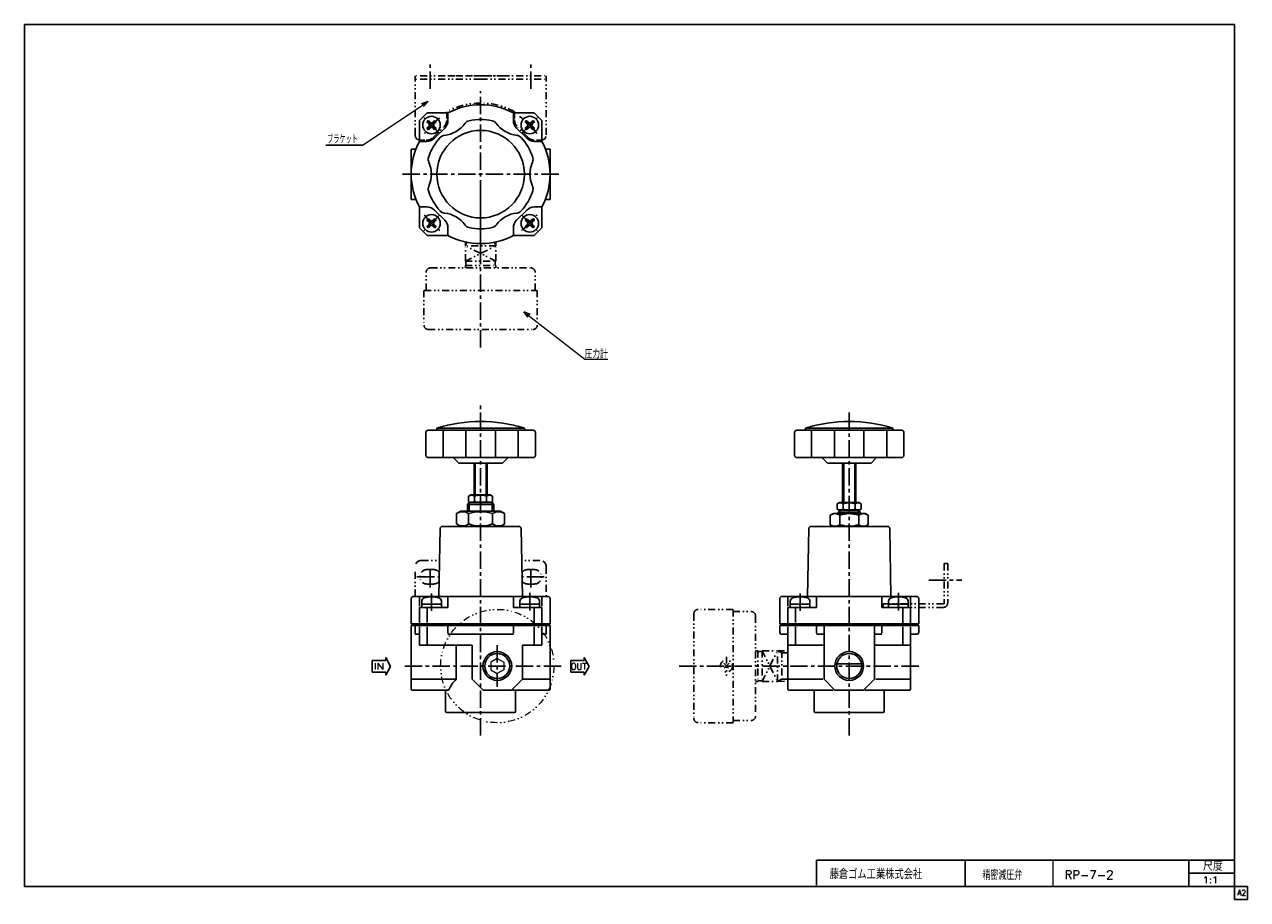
# Model space of a CAD drawing. Header units: millimetres. Extents: x -272 to 287, y -200 to 200.
import ezdxf
from ezdxf.enums import TextEntityAlignment as Align

# ---------------------------------------------------------------- set-up
doc = ezdxf.new("R2010")
doc.units = ezdxf.units.MM
doc.header["$LTSCALE"] = 0.25
doc.header["$PDSIZE"] = 1
doc.linetypes.add('CENTER', pattern=[50.8, 31.75, -6.35, 6.35, -6.35])
doc.linetypes.add('DIVIDE', pattern=[31.75, 12.7, -6.35, 0, -6.35, 0, -6.35])
doc.layers.add('ZUWAKU', color=7, linetype='Continuous')
doc.styles.add('FdaStyle0', font='txt.shx', dxfattribs={"width": 0.8, "bigfont": 'bigfont'})

# ---------------------------------------------------------------- blocks, each defined once
blk = doc.blocks.new('_OPEN30')
at = {"color": 0, "linetype": 'ByBlock', "lineweight": -2}
for p, q in [((-1, 0.267949), (0, 0)), ((0, 0), (-1, -0.267949)), ((0, 0), (-1, 0))]:
    blk.add_line(p, q, dxfattribs=at)
blk = doc.blocks.new('DC_GROUP_RP-7-2_1')
at = {"color": 4, "linetype": 'Continuous', "lineweight": 25}
for p, q in [((-74.47, -23.6), (-72.5, -22.47)), ((-74.47, -28.33), (-74.47, -23.6)), ((-54.5, -22.47), (-72.5, -22.47)), ((-68.99, -28.33), (-68.99, -23.6)), ((-58.02, -28.33), (-58.02, -23.6)), ((-52.53, -23.6), (-54.5, -22.47)), ((-52.53, -28.33), (-52.53, -23.6)), ((-74.47, -28.33), (-72.5, -29.47)), ((-52.53, -28.33), (-54.5, -29.47))]:
    blk.add_line(p, q, dxfattribs=at)
for centre, radius, start, end in [((-71.73, -27.61), 4.86, 55.6111, 124.3889), ((-63.5, -40.91), 18.15, 72.4111, 107.5889), ((-55.27, -27.61), 4.86, 55.6111, 124.3889), ((-71.73, -24.32), 4.86, 235.6111, 304.3889), ((-63.5, -11.03), 18.15, 252.4111, 287.5889), ((-55.27, -24.32), 4.86, 235.6111, 304.3889)]:
    blk.add_arc(centre, radius, start, end, dxfattribs=at)
blk = doc.blocks.new('DC_GROUP_RP-7-2_2')
at = {"color": 4, "linetype": 'DIVIDE', "lineweight": 25}
for p, q in [((50.08, -92.02), (47.61, -94.5)), ((47.61, -92.02), (50.08, -94.5))]:
    blk.add_line(p, q, dxfattribs=at)
blk.add_circle((48.85, -93.26), 2.75, dxfattribs=at)

msp = doc.modelspace()

# ---------------------------------------------------------------- linework, layer by layer
at = {"color": 4, "linetype": 'CENTER', "lineweight": 25}
for p, q in [((-86.5, 170.59), (-86.5, 182.33)), ((-40.5, 170.59), (-40.5, 182.33)), ((-63.5, 95.51), (-63.5, 169.58)), ((-82.27, 150.33), (-89.41, 157.47)), ((-44.73, 150.33), (-37.59, 157.47)), ((-27.78, 131.56), (-99.66, 131.56)), ((-63.5, 52.34), (-63.5, 124.55)), ((-82.27, 112.79), (-89.41, 105.65)), ((-44.73, 112.79), (-37.59, 105.65)), ((-63.5, -125.01), (-63.5, 27.26)), ((104.95, -125.01), (104.95, 24.13)), ((-86.5, -57.33), (-86.5, -47.98)), ((-40.5, -57.33), (-40.5, -47.98)), ((-92.6, -52.47), (-82.4, -52.47)), ((-34.4, -52.47), (-44.6, -52.47)), ((141.32, -53.97), (156.48, -53.97)), ((-85.95, -60.11), (-85.95, -68.01)), ((-41.05, -59.88), (-41.05, -68.01)), ((82.5, -60.11), (82.5, -68.01)), ((127.4, -59.88), (127.4, -68.01)), ((-55.9, -83.68), (-55.9, -102.84)), ((-26.73, -93.26), (-99.18, -93.26)), ((136.71, -93.26), (26.32, -93.26))]:
    msp.add_line(p, q, dxfattribs=at)
at = {"color": 4, "linetype": 'DIVIDE', "lineweight": 25}
for p, q in [((-63.5, 176.56), (-93.5, 176.56)), ((-93.5, 149.56), (-93.5, 176.56)), ((-63.5, 174.96), (-93.5, 174.96)), ((-78.5, 176.56), (-48.5, 176.56)), ((-63.5, 176.56), (-33.5, 176.56)), ((-63.5, 174.96), (-33.5, 174.96)), ((-33.5, 149.56), (-33.5, 176.56)), ((-79, 160.12), (-79, 156.42)), ((-48, 160.12), (-48, 156.42)), ((-48, 160.12), (-48, 156.42)), ((-85.18, 148.38), (-80.32, 153.24)), ((-41.82, 148.38), (-46.68, 153.24)), ((-89, 147.06), (-91, 147.06)), ((-38, 147.06), (-36, 147.06)), ((-70.5, 98.76), (-70.44, 100.58)), ((-69.76, 100.43), (-70.5, 98.76)), ((-56.5, 98.76), (-70.5, 98.76)), ((-70.5, 91.76), (-70.5, 98.76)), ((-70.5, 91.76), (-56.5, 98.76)), ((-56.5, 91.76), (-70.5, 98.76)), ((-57.24, 100.43), (-56.5, 98.76)), ((-56.5, 98.76), (-56.56, 100.58)), ((-56.5, 91.76), (-56.5, 98.76)), ((-70.5, 91.76), (-56.5, 91.76)), ((-70.5, 89.76), (-56.5, 89.76)), ((-70.5, 89.76), (-70.5, 88.76)), ((-70.2, 89.76), (-70.2, 91.91)), ((-56.8, 89.76), (-56.8, 91.91)), ((-56.5, 89.76), (-56.5, 88.76)), ((-88.4, 78.46), (-88.4, 86.76)), ((-86.4, 88.76), (-40.6, 88.76)), ((-38.6, 78.46), (-38.6, 86.76)), ((-89.4, 78.46), (-89.4, 62.66)), ((-89.25, 78.46), (-37.75, 78.46)), ((-37.6, 78.46), (-37.6, 62.66)), ((-87.4, 60.56), (-38.75, 60.56)), ((-93.5, -61.47), (-93.5, -47.97)), ((-90.5, -44.97), (-82.27, -44.97)), ((-88, -49.17), (-85, -49.17)), ((-36.5, -44.97), (-44.73, -44.97)), ((-39, -49.17), (-42, -49.17)), ((-33.5, -47.97), (-33.5, -61.47)), ((148.35, -46.47), (148.35, -64.47)), ((148.35, -46.47), (149.95, -46.47)), ((149.95, -46.47), (149.95, -64.47)), ((-88, -55.77), (-85, -55.77)), ((-39, -55.77), (-42, -55.77)), ((147.95, -64.87), (120.45, -64.87)), ((120.45, -64.87), (120.45, -66.47)), ((147.95, -66.47), (120.45, -66.47)), ((33.95, -69.36), (33.95, -118.01)), ((51.85, -67.36), (36.05, -67.36)), ((51.85, -67.51), (51.85, -119.01)), ((51.85, -68.36), (60.15, -68.36)), ((62.15, -70.36), (62.15, -116.16)), ((48.85, -88.99), (48.85, -97.71)), ((63.15, -86.26), (62.15, -86.26)), ((63.15, -86.26), (63.15, -100.26)), ((63.15, -86.56), (65.3, -86.56)), ((65.15, -86.26), (72.15, -86.26)), ((65.15, -86.26), (72.15, -100.26)), ((65.15, -100.26), (72.15, -86.26)), ((65.15, -86.26), (65.15, -100.26)), ((72.15, -100.26), (72.15, -86.26)), ((72.15, -86.26), (76.87, -86.41)), ((74.21, -87.18), (72.15, -86.26)), ((74.21, -86.32), (74.21, -100.2)), ((74.21, -87.18), (77.02, -87.27)), ((63.15, -100.26), (62.15, -100.26)), ((63.15, -99.96), (65.3, -99.96)), ((65.15, -100.26), (72.15, -100.26)), ((74.21, -99.34), (72.15, -100.26)), ((72.15, -100.26), (76.95, -100.11)), ((74.21, -99.34), (76.95, -99.26)), ((51.85, -119.16), (36.05, -119.16)), ((51.85, -118.16), (60.15, -118.16))]:
    msp.add_line(p, q, dxfattribs=at)
at = {"color": 4, "linetype": 'Continuous', "lineweight": 13}
for p, q in [((-117.52, 144.76), (-87.52, 164.76)), ((-43.73, 68.68), (-15.91, 46.95)), ((-15.91, 46.95), (-5.41, 46.95)), ((74.95, -74.52), (74.95, -74.77)), ((-55.9, -89.8), (-58.9, -91.53)), ((-58.9, -91.53), (-58.9, -94.99)), ((-58.9, -94.99), (-55.9, -96.73)), ((-55.9, -89.8), (-52.9, -91.53)), ((-52.9, -94.99), (-55.9, -96.73)), ((-52.9, -91.53), (-52.9, -94.99)), ((198, -182), (198, -194))]:
    msp.add_line(p, q, dxfattribs=at)
at = {"color": 4, "linetype": 'Continuous', "lineweight": 25}
for p, q in [((-91.35, 156.2), (-88.15, 159.41)), ((-78.47, 159.56), (-87.79, 159.56)), ((-78.47, 159.56), (-78.47, 156.14)), ((-48.54, 159.56), (-39.21, 159.56)), ((-48.54, 159.56), (-48.54, 156.14)), ((-38.85, 159.41), (-35.65, 156.2)), ((-91.5, 146.52), (-91.5, 155.85)), ((-87.01, 154.36), (-87.77, 155.12)), ((-87.77, 152.9), (-87.01, 153.66)), ((-86.3, 155.07), (-87.06, 155.83)), ((-86.3, 152.95), (-87.06, 152.19)), ((-85.6, 155.07), (-84.84, 155.83)), ((-84.84, 152.19), (-85.6, 152.95)), ((-84.13, 155.12), (-84.89, 154.36)), ((-84.13, 152.9), (-84.89, 153.66)), ((-79.93, 152.61), (-84.55, 147.99)), ((-42.45, 147.99), (-47.07, 152.61)), ((-42.11, 154.36), (-42.87, 155.12)), ((-42.87, 152.9), (-42.11, 153.66)), ((-42.16, 155.83), (-41.4, 155.07)), ((-42.16, 152.19), (-41.4, 152.95)), ((-40.7, 155.07), (-39.94, 155.83)), ((-39.94, 152.19), (-40.7, 152.95)), ((-39.99, 154.36), (-39.23, 155.12)), ((-39.99, 153.66), (-39.23, 152.9)), ((-35.5, 146.52), (-35.5, 155.85)), ((-91.5, 146.52), (-88.09, 146.52)), ((-35.5, 146.52), (-38.92, 146.52)), ((-117.52, 144.76), (-134.25, 144.76)), ((-95.25, 143.06), (-93.09, 143.06)), ((-95.25, 143.06), (-95.25, 120.06)), ((-33.91, 143.06), (-31.75, 143.06)), ((-31.75, 143.06), (-31.75, 120.06)), ((-95.25, 120.06), (-93.09, 120.06)), ((-33.91, 120.06), (-31.75, 120.06)), ((-91.5, 116.59), (-88.09, 116.59)), ((-91.5, 116.59), (-91.5, 107.27)), ((-84.55, 115.13), (-79.93, 110.51)), ((-47.07, 110.51), (-42.45, 115.13)), ((-35.5, 116.59), (-38.92, 116.59)), ((-35.5, 116.59), (-35.5, 107.27)), ((-88.15, 103.7), (-91.35, 106.91)), ((-87.01, 109.46), (-87.77, 110.22)), ((-87.01, 108.75), (-87.77, 107.99)), ((-87.06, 110.93), (-86.3, 110.17)), ((-86.3, 108.05), (-87.06, 107.29)), ((-84.84, 110.93), (-85.6, 110.17)), ((-84.84, 107.29), (-85.6, 108.05)), ((-84.13, 110.22), (-84.89, 109.46)), ((-84.89, 108.75), (-84.13, 107.99)), ((-78.47, 103.56), (-78.47, 106.97)), ((-48.54, 103.56), (-48.54, 106.97)), ((-42.87, 110.22), (-42.11, 109.46)), ((-42.87, 107.99), (-42.11, 108.75)), ((-42.16, 110.93), (-41.4, 110.17)), ((-41.4, 108.05), (-42.16, 107.29)), ((-40.7, 110.17), (-39.94, 110.93)), ((-40.7, 108.05), (-39.94, 107.29)), ((-39.23, 110.22), (-39.99, 109.46)), ((-39.99, 108.75), (-39.23, 107.99)), ((-35.65, 106.91), (-38.85, 103.7)), ((-78.47, 103.56), (-87.79, 103.56)), ((-48.54, 103.56), (-39.21, 103.56)), ((-88.5, 3.03), (-88.5, 13.53)), ((-63.5, 14.53), (-87.5, 14.53)), ((-63.5, 15.53), (-83.48, 15.53)), ((-83.48, 14.53), (-83.48, 15.53)), ((-80.7, 2.53), (-80.7, 14.03)), ((-70.24, 2.53), (-70.24, 14.03)), ((-63.5, 15.53), (-43.53, 15.53)), ((-63.5, 14.53), (-39.5, 14.53)), ((-56.76, 2.53), (-56.76, 14.03)), ((-46.31, 2.53), (-46.31, 14.03)), ((-43.53, 14.53), (-43.53, 15.53)), ((-38.5, 3.03), (-38.5, 13.53)), ((79.95, 3.03), (79.95, 13.53)), ((104.95, 14.53), (80.95, 14.53)), ((104.95, 15.53), (84.97, 15.53)), ((84.97, 14.53), (84.97, 15.53)), ((87.75, 2.53), (87.75, 14.03)), ((98.2, 2.53), (98.2, 14.03)), ((104.95, 15.53), (124.92, 15.53)), ((104.95, 14.53), (128.95, 14.53)), ((111.69, 2.53), (111.69, 14.03)), ((122.14, 2.53), (122.14, 14.03)), ((124.92, 14.53), (124.92, 15.53)), ((129.95, 3.03), (129.95, 13.53)), ((-87.5, 2.03), (-63.5, 2.03)), ((-76, 2.03), (-73.5, -0.47)), ((-39.5, 2.03), (-63.5, 2.03)), ((-51, 2.03), (-53.5, -0.47)), ((80.95, 2.03), (104.95, 2.03)), ((92.45, 2.03), (94.95, -0.47)), ((128.95, 2.03), (104.95, 2.03)), ((117.45, 2.03), (114.95, -0.47)), ((-73.5, -0.47), (-53.5, -0.47)), ((-66.5, -0.47), (-66.5, -15.07)), ((-66, -0.47), (-66, -15.07)), ((-61, -0.47), (-61, -15.07)), ((-60.5, -0.47), (-60.5, -15.07)), ((94.95, -0.47), (114.95, -0.47)), ((101.95, -0.47), (101.95, -18.57)), ((102.45, -0.47), (102.45, -18.57)), ((107.45, -0.47), (107.45, -18.57)), ((107.95, -0.47), (107.95, -18.57)), ((-68.99, -15.64), (-68, -15.07)), ((-68.99, -15.64), (-68.99, -18)), ((-68, -15.07), (-59, -15.07)), ((-66.24, -15.64), (-66.24, -18)), ((-60.76, -15.64), (-60.76, -18)), ((-58.02, -15.64), (-59, -15.07)), ((-58.02, -15.64), (-58.02, -18)), ((-69.5, -19.37), (-68.7, -18.57)), ((-69.5, -22.47), (-69.5, -19.37)), ((-69.5, -19.37), (-63.5, -19.37)), ((-68.99, -18), (-68, -18.57)), ((-68.75, -22.47), (-68.75, -18.57)), ((-68.7, -18.57), (-58.3, -18.57)), ((-57.5, -19.37), (-63.5, -19.37)), ((-58.02, -18), (-59, -18.57)), ((-57.5, -19.37), (-58.3, -18.57)), ((-58.25, -22.47), (-58.25, -18.57)), ((-57.5, -22.47), (-57.5, -19.37)), ((99.46, -19.14), (100.45, -18.57)), ((99.46, -19.14), (99.46, -21.5)), ((99.46, -21.5), (100.45, -22.07)), ((99.95, -22.87), (100.75, -22.07)), ((100.45, -18.57), (109.45, -18.57)), ((100.45, -22.07), (109.45, -22.07)), ((100.7, -23.47), (100.7, -22.07)), ((102.2, -19.14), (102.2, -21.5)), ((107.69, -19.14), (107.69, -21.5)), ((109.95, -22.87), (109.15, -22.07)), ((109.2, -23.47), (109.2, -22.07)), ((110.43, -19.14), (109.45, -18.57)), ((110.43, -21.5), (109.45, -22.07)), ((110.43, -19.14), (110.43, -21.5)), ((96.29, -24.28), (97.7, -23.47)), ((96.29, -24.28), (96.29, -28.65)), ((97.7, -23.47), (112.2, -23.47)), ((99.95, -23.47), (99.95, -22.87)), ((99.95, -22.87), (104.95, -22.87)), ((100.62, -24.28), (100.62, -28.65)), ((109.95, -22.87), (104.95, -22.87)), ((109.28, -24.28), (109.28, -28.65)), ((109.95, -23.47), (109.95, -22.87)), ((113.61, -24.28), (112.2, -23.47)), ((113.61, -24.28), (113.61, -28.65)), ((-82.02, -30.45), (-82.56, -61.47)), ((-81.02, -29.47), (-45.98, -29.47)), ((-44.98, -30.45), (-44.44, -61.47)), ((86.43, -30.45), (85.89, -61.47)), ((87.43, -29.47), (122.46, -29.47)), ((96.29, -28.65), (97.7, -29.47)), ((113.61, -28.65), (112.2, -29.47)), ((123.46, -30.45), (124.01, -61.47)), ((-94.25, -61.47), (-32.75, -61.47)), ((-78.47, -61.47), (-78.47, -66.47)), ((-48.54, -61.47), (-48.54, -66.47)), ((74.2, -61.47), (135.7, -61.47)), ((89.98, -61.47), (89.98, -66.47)), ((119.91, -61.47), (119.91, -66.47)), ((-95.25, -62.47), (-95.25, -73.97)), ((-91.5, -61.97), (-91.5, -65.97)), ((-91.5, -66.47), (-78.47, -66.47)), ((-91.5, -66.47), (-91.5, -73.97)), ((-90.45, -63.68), (-90.45, -64.97)), ((-90.45, -66.47), (-90.45, -64.97)), ((-90.45, -64.97), (-81.45, -64.97)), ((-88, -66.97), (-88, -73.41)), ((-85.75, -66.47), (-86.15, -64.97)), ((-81.45, -64.97), (-81.45, -63.68)), ((-81.45, -64.97), (-81.45, -66.47)), ((-48.54, -66.47), (-35.5, -66.47)), ((-45.55, -63.68), (-45.55, -64.97)), ((-45.55, -66.47), (-45.55, -64.97)), ((-45.55, -64.97), (-36.55, -64.97)), ((-40.85, -66.47), (-41.25, -64.97)), ((-39, -66.97), (-39, -73.47)), ((-36.55, -64.97), (-36.55, -63.68)), ((-36.55, -64.97), (-36.55, -66.47)), ((-35.5, -61.97), (-35.5, -65.97)), ((-35.5, -66.47), (-35.5, -73.97)), ((-31.75, -62.47), (-31.75, -73.97)), ((73.2, -62.47), (73.2, -73.97)), ((76.95, -61.97), (76.95, -65.97)), ((76.95, -66.47), (89.98, -66.47)), ((76.95, -66.47), (76.95, -73.97)), ((78, -63.68), (78, -64.97)), ((78, -66.47), (78, -64.97)), ((78, -64.97), (87, -64.97)), ((80.45, -66.97), (80.45, -73.41)), ((82.7, -66.47), (82.3, -64.97)), ((87, -64.97), (87, -63.68)), ((87, -64.97), (87, -66.47)), ((119.91, -66.47), (132.95, -66.47)), ((122.9, -63.68), (122.9, -64.97)), ((122.9, -66.47), (122.9, -64.97)), ((122.9, -64.97), (131.9, -64.97)), ((127.6, -66.47), (127.2, -64.97)), ((129.45, -66.97), (129.45, -73.47)), ((131.9, -64.97), (131.9, -63.68)), ((131.9, -64.97), (131.9, -66.47)), ((132.95, -61.97), (132.95, -65.97)), ((132.95, -66.47), (132.95, -73.97)), ((136.7, -62.47), (136.7, -73.97)), ((-31.75, -73.97), (-95.25, -73.97)), ((-95.25, -74.77), (-31.75, -74.77)), ((-95.25, -74.77), (-95.25, -103.77)), ((-93.5, -73.97), (-93.5, -74.22)), ((-93.5, -74.22), (-33.5, -74.22)), ((-93.5, -74.52), (-33.5, -74.52)), ((-93.5, -74.52), (-93.5, -74.77)), ((-93.43, -78.77), (-93.43, -74.77)), ((-91.5, -83.77), (-91.5, -75.27)), ((-88, -75.27), (-88, -83.27)), ((-78.47, -74.77), (-78.47, -78.27)), ((-48.54, -74.77), (-48.54, -78.27)), ((-39, -75.27), (-39, -83.27)), ((-35.5, -83.77), (-35.5, -75.27)), ((-33.57, -78.77), (-33.57, -74.77)), ((-33.5, -73.97), (-33.5, -74.22)), ((-33.5, -74.52), (-33.5, -74.77)), ((-31.75, -74.77), (-31.75, -103.77)), ((136.7, -73.97), (73.2, -73.97)), ((73.2, -74.77), (136.7, -74.77)), ((73.2, -74.77), (73.2, -77.77)), ((74.95, -73.97), (74.95, -74.22)), ((74.95, -74.22), (134.95, -74.22)), ((74.95, -74.52), (134.95, -74.52)), ((76.95, -103.77), (76.95, -75.27)), ((80.45, -75.27), (80.45, -83.27)), ((89.98, -74.77), (89.98, -78.27)), ((93.45, -74.77), (93.45, -99.27)), ((116.45, -74.77), (116.45, -99.27)), ((119.91, -74.77), (119.91, -78.27)), ((129.45, -75.27), (129.45, -83.27)), ((132.95, -103.77), (132.95, -75.27)), ((134.95, -73.97), (134.95, -74.22)), ((134.95, -74.52), (134.95, -74.77)), ((136.7, -74.77), (136.7, -77.77)), ((-93.43, -78.77), (-91.5, -78.77)), ((-67.4, -83.77), (-91.5, -83.77)), ((-78.47, -78.77), (-48.54, -78.77)), ((-74.62, -83.77), (-74.62, -99.27)), ((-67.4, -83.77), (-67.4, -99.27)), ((-44.4, -83.77), (-35.5, -83.77)), ((-44.4, -83.78), (-44.4, -99.27)), ((-33.57, -78.77), (-35.5, -78.77)), ((74.2, -78.77), (76.95, -78.77)), ((93.45, -83.77), (76.95, -83.77)), ((89.98, -78.77), (93.45, -78.77)), ((116.45, -78.77), (119.91, -78.77)), ((116.45, -83.77), (132.95, -83.77)), ((135.7, -78.77), (132.95, -78.77)), ((-106.84, -90.77), (-106.84, -89.36)), ((-104.67, -93.42), (-106.84, -89.36)), ((-16.14, -90.77), (-16.14, -89.36)), ((-13.98, -93.42), (-16.14, -89.36)), ((-113.05, -90.77), (-106.84, -90.77)), ((-113.05, -90.77), (-113.05, -93.42)), ((-113.05, -96.08), (-113.05, -93.42)), ((-104.67, -93.42), (-106.84, -97.48)), ((-22.35, -90.77), (-16.14, -90.77)), ((-22.35, -90.77), (-22.35, -93.42)), ((-22.35, -96.08), (-22.35, -93.42)), ((-13.98, -93.42), (-16.14, -97.48)), ((99.8, -92.31), (110.09, -92.31)), ((-113.05, -96.08), (-106.84, -96.08)), ((-106.84, -96.08), (-106.84, -97.48)), ((-95.25, -99.27), (-74.62, -99.27)), ((-62.4, -104.27), (-67.4, -99.27)), ((-49.4, -104.27), (-44.4, -99.27)), ((-31.75, -99.27), (-44.16, -99.27)), ((-22.35, -96.08), (-16.14, -96.08)), ((-16.14, -96.08), (-16.14, -97.48)), ((76.95, -99.27), (92.93, -99.27)), ((93.45, -99.27), (98.45, -104.27)), ((116.45, -99.27), (111.45, -104.27)), ((132.95, -99.27), (117.13, -99.27)), ((-94.75, -104.27), (-78.12, -104.27)), ((-79.5, -104.27), (-79.5, -113.96)), ((-62.4, -104.27), (-49.4, -104.27)), ((-48.95, -104.27), (-32.25, -104.27)), ((-47.5, -104.26), (-47.5, -113.96)), ((77.45, -104.27), (97.69, -104.27)), ((88.95, -104.27), (88.95, -113.96)), ((98.45, -104.27), (111.45, -104.27)), ((112.15, -104.27), (132.45, -104.27)), ((120.95, -104.27), (120.95, -113.96)), ((-79.09, -114.46), (-63.5, -114.46)), ((-79, -114.46), (-48, -114.46)), ((-47.91, -114.46), (-63.5, -114.46)), ((89.45, -114.46), (120.45, -114.46)), ((90, -193.46), (90, -182)), ((90, -182), (281, -182)), ((158, -182), (158, -194)), ((260.14, -194), (260.14, -182)), ((260.14, -188), (281, -188))]:
    msp.add_line(p, q, dxfattribs=at)
for centre, radius in [((-85.95, 154.01), 4), ((-41.05, 154.01), 4), ((-63.5, 131.56), 20), ((-85.95, 109.11), 4), ((-41.05, 109.11), 4), ((-55.9, -93.26), 6.58), ((-55.9, -93.26), 5.72), ((104.95, -93.26), 6.58), ((104.95, -93.26), 5.72)]:
    msp.add_circle(centre, radius, dxfattribs=at)
at = {"color": 4, "linetype": 'DIVIDE', "lineweight": 13}
msp.add_circle((-55.9, -93.26), 25.9, dxfattribs=at)
at = {"color": 4, "linetype": 'DIVIDE', "lineweight": 25}
for centre, radius, start, end in [((-63.5, 131.56), 32.5, 90, 118.4846), ((-63.5, 131.56), 32.5, 61.5154, 90), ((-83.5, 156.42), 4.5, 315, 0), ((-43.5, 156.42), 4.5, 180, 225), ((-43.5, 156.42), 4.5, 180, 225), ((-91, 149.56), 2.5, 180, 270), ((-88.36, 151.56), 4.5, 270, 315), ((-38.64, 151.56), 4.5, 225, 270), ((-36, 149.56), 2.5, 270, 0), ((-86.4, 86.76), 2, 90, 180), ((-40.6, 86.76), 2, 0, 90), ((-87.4, 62.56), 2, 180, 270), ((-39.6, 62.56), 2, 270, 0), ((-90.5, -47.97), 3, 90, 180), ((-88, -52.47), 3.3, 90, 270), ((-85, -52.47), 3.3, 37.0648, 90), ((-42, -52.47), 3.3, 90, 142.9352), ((-39, -52.47), 3.3, 270, 90), ((-36.5, -47.97), 3, 0, 90), ((-85, -52.47), 3.3, 270, 320.9352), ((-42, -52.47), 3.3, 219.0648, 270), ((147.95, -64.47), 2, 270, 0), ((147.95, -64.47), 0.4, 270, 0), ((35.95, -69.36), 2, 90, 180), ((60.15, -70.36), 2, 0, 90), ((35.95, -117.16), 2, 180, 270), ((60.15, -116.16), 2, 270, 0)]:
    msp.add_arc(centre, radius, start, end, dxfattribs=at)
at = {"color": 4, "linetype": 'Continuous', "lineweight": 25}
for centre, radius, start, end in [((-63.5, 131.56), 31.75, 61.8771, 118.1229), ((-87.79, 159.06), 0.5, 90, 135), ((-63.5, 131.56), 25, 77.85, 102.15), ((-39.21, 159.06), 0.5, 45, 90), ((-91, 155.85), 0.5, 135, 180), ((-87.42, 155.48), 0.5, 45, 225), ((-87.42, 152.54), 0.5, 135, 315), ((-87.37, 154.01), 0.5, 315, 45), ((-85.95, 155.42), 0.5, 225, 315), ((-85.95, 152.59), 0.5, 45, 135), ((-84.54, 154.01), 0.5, 135, 225), ((-84.48, 155.48), 0.5, 315, 135), ((-84.48, 152.54), 0.5, 225, 45), ((-81.5, 162.74), 13.5, 275.8767, 324.1233), ((-83.47, 156.14), 5, 315, 0), ((-68.13, 153.07), 3, 102.15, 144.1233), ((-58.87, 153.07), 3, 35.8767, 77.85), ((-45.5, 162.74), 13.5, 215.8767, 264.1233), ((-43.54, 156.14), 5, 180, 225), ((-42.52, 155.48), 0.5, 45, 225), ((-42.52, 152.54), 0.5, 135, 315), ((-42.46, 154.01), 0.5, 315, 45), ((-41.05, 155.42), 0.5, 225, 315), ((-41.05, 152.59), 0.5, 45, 135), ((-39.64, 154.01), 0.5, 135, 225), ((-39.58, 155.48), 0.5, 315, 135), ((-39.58, 152.54), 0.5, 225, 45), ((-36, 155.85), 0.5, 360, 45), ((-63.5, 131.56), 31.75, 151.8771, 208.1229), ((-88.09, 151.52), 5, 270, 315), ((-63.5, 131.56), 25, 137.85, 162.15), ((-79.81, 146.32), 3, 95.8767, 137.85), ((-47.19, 146.32), 3, 42.15, 84.1233), ((-63.5, 131.56), 25, 17.85, 42.15), ((-38.92, 151.52), 5, 225, 270), ((-63.5, 131.56), 31.75, 331.8771, 28.1229), ((-84.44, 138.3), 3, 162.15, 204.1233), ((-99.5, 131.56), 13.5, 335.8767, 24.1233), ((-27.5, 131.56), 13.5, 155.8767, 204.1233), ((-42.56, 138.3), 3, 335.8767, 17.85), ((-84.44, 124.81), 3, 155.8767, 197.85), ((-63.5, 131.56), 25, 197.85, 222.15), ((-63.5, 131.56), 25, 317.85, 342.15), ((-42.56, 124.81), 3, 342.15, 24.1233), ((-88.09, 111.59), 5, 45, 90), ((-79.81, 116.79), 3, 222.15, 264.1233), ((-81.5, 100.38), 13.5, 35.8767, 84.1233), ((-45.5, 100.38), 13.5, 95.8767, 144.1233), ((-47.19, 116.79), 3, 275.8767, 317.85), ((-38.92, 111.59), 5, 90, 135), ((-91, 107.27), 0.5, 180, 225), ((-87.42, 110.57), 0.5, 45, 225), ((-87.42, 107.64), 0.5, 135, 315), ((-87.37, 109.11), 0.5, 315, 45), ((-85.95, 110.52), 0.5, 225, 315), ((-85.95, 107.69), 0.5, 45, 135), ((-84.54, 109.11), 0.5, 135, 225), ((-84.48, 110.57), 0.5, 315, 135), ((-84.48, 107.64), 0.5, 225, 45), ((-83.47, 106.97), 5, 360, 45), ((-68.13, 110.05), 3, 215.8767, 257.85), ((-63.5, 131.56), 25, 257.85, 282.15), ((-58.87, 110.05), 3, 282.15, 324.1233), ((-43.54, 106.97), 5, 135, 180), ((-42.52, 110.57), 0.5, 45, 225), ((-42.52, 107.64), 0.5, 135, 315), ((-42.46, 109.11), 0.5, 315, 45), ((-41.05, 110.52), 0.5, 225, 315), ((-41.05, 107.69), 0.5, 45, 135), ((-39.64, 109.11), 0.5, 135, 225), ((-39.58, 110.57), 0.5, 315, 135), ((-39.58, 107.64), 0.5, 225, 45), ((-36, 107.27), 0.5, 315, 360), ((-87.79, 104.06), 0.5, 225, 270), ((-63.5, 131.56), 31.75, 241.8771, 298.1229), ((-39.21, 104.06), 0.5, 270, 315), ((-63.5, -49.47), 68, 72.9174, 107.0826), ((104.95, -49.47), 68, 72.9174, 107.0826), ((-87.5, 13.53), 1, 90, 180), ((-39.5, 13.53), 1, 360, 90), ((80.95, 13.53), 1, 90, 180), ((128.95, 13.53), 1, 360, 90), ((-87.5, 3.03), 1, 180, 270), ((-39.5, 3.03), 1, 270, 360), ((80.95, 3.03), 1, 180, 270), ((128.95, 3.03), 1, 270, 360), ((-67.61, -17.64), 2.43, 55.6111, 124.3889), ((-63.5, -24.29), 9.08, 72.4111, 107.5889), ((-59.39, -17.64), 2.43, 55.6111, 124.3889), ((-67.61, -15.99), 2.43, 235.6111, 304.3889), ((-63.5, -9.35), 9.08, 252.4111, 287.5889), ((-59.39, -15.99), 2.43, 235.6111, 304.3889), ((100.83, -21.14), 2.43, 55.6111, 124.3889), ((100.83, -19.49), 2.43, 235.6111, 304.3889), ((104.95, -27.79), 9.08, 72.4111, 107.5889), ((104.95, -12.85), 9.08, 252.4111, 287.5889), ((109.06, -21.14), 2.43, 55.6111, 124.3889), ((109.06, -19.49), 2.43, 235.6111, 304.3889), ((98.45, -27.44), 3.83, 55.6111, 124.3889), ((104.95, -37.94), 14.33, 72.4111, 107.5889), ((111.44, -27.44), 3.83, 55.6111, 124.3889), ((-81.02, -30.47), 1, 90, 179), ((-45.98, -30.47), 1, 1, 90), ((87.43, -30.47), 1, 90, 179), ((98.45, -25.49), 3.83, 235.6111, 304.3889), ((104.95, -14.99), 14.33, 252.4111, 287.5889), ((111.44, -25.49), 3.83, 235.6111, 304.3889), ((122.46, -30.47), 1, 1, 90), ((-94.25, -62.47), 1, 90, 180), ((-83.05, -62.08), 1.6, 71.5171, 73.8086), ((-83.05, -62.08), 1.6, 71.5171, 73.8086), ((-43.95, -62.08), 1.6, 106.1914, 108.4829), ((-43.95, -62.08), 1.6, 106.1914, 108.4829), ((-32.75, -62.47), 1, 0, 90), ((74.2, -62.47), 1, 90, 180), ((85.4, -62.08), 1.6, 71.5171, 73.8086), ((124.5, -62.08), 1.6, 106.1914, 108.4829), ((135.7, -62.47), 1, 0, 90), ((-88.85, -63.68), 1.6, 106.1914, 180), ((-85.95, -73.67), 12, 73.8086, 106.1914), ((-83.05, -63.68), 1.6, 0, 73.8086), ((-43.95, -63.68), 1.6, 106.1914, 180), ((-41.05, -73.67), 12, 73.8086, 106.1914), ((-38.15, -63.68), 1.6, 0, 73.8086), ((79.6, -63.68), 1.6, 106.1914, 180), ((82.5, -73.67), 12, 73.8086, 106.1914), ((85.4, -63.68), 1.6, 0, 73.8086), ((124.5, -63.68), 1.6, 106.1914, 180), ((127.4, -73.67), 12, 73.8086, 106.1914), ((130.3, -63.68), 1.6, 0, 73.8086), ((74.2, -77.77), 1, 180, 270), ((135.7, -77.77), 1, 270, 0), ((-63.5, -110.77), 16, 134.0486, 156.0305), ((-94.75, -103.77), 0.5, 180, 270), ((-32.25, -103.77), 0.5, 270, 0), ((77.45, -103.77), 0.5, 180, 270), ((132.45, -103.77), 0.5, 270, 0), ((-79, -113.96), 0.5, 180, 270), ((-48, -113.96), 0.5, 270, 0), ((89.45, -113.96), 0.5, 180, 270), ((120.45, -113.96), 0.5, 270, 0)]:
    msp.add_arc(centre, radius, start, end, dxfattribs=at)
at = {"color": 4, "linetype": 'CENTER', "lineweight": 25}
for start, end in [(125.9393, 144.0607), (125.9393, 144.0607), (35.9393, 57.139), (35.9393, 54.0607), (215.9393, 234.0607), (215.9393, 234.0607), (305.9393, 324.0607)]:
    msp.add_arc((-63.5, 131.56), 31.75, start, end, dxfattribs=at)
at = {"color": 4, "linetype": 'Continuous'}
for p in [(-85.95, -64.87), (-85.95, -66.47), (-41.05, -64.87), (-41.05, -66.47)]:
    msp.add_point(p, dxfattribs=at)
at = {"layer": 'ZUWAKU', "color": 5, "linetype": 'Continuous', "lineweight": 25}
for p, q in [((281, 200), (-272, 200)), ((-272, -194), (-272, 200)), ((281, -200), (281, 200)), ((287, -194), (-272, -194)), ((281, -194), (287, -194)), ((287, -200), (287, -194)), ((287, -200), (281, -200))]:
    msp.add_line(p, q, dxfattribs=at)

# ---------------------------------------------------------------- block references
at = {"color": 4, "xscale": 3.000002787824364, "yscale": 2.999989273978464}
for p, rotation in [((-87.52, 164.76), 33.69006752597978), ((-43.73, 68.68), 142.0012675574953)]:
    msp.add_blockref('_OPEN30', p, dxfattribs=dict(at, rotation=rotation))
at = {"linetype": 'Continuous'}
for name in ['DC_GROUP_RP-7-2_1', 'DC_GROUP_RP-7-2_2']:
    msp.add_blockref(name, (0, 0), dxfattribs=at)

# ---------------------------------------------------------------- texts
at = {"color": 4, "style": 'FdaStyle0'}
for s, height, width, p, p2 in [('ブラケット', 3.5, 0.666667, (-133.62, 145.66), (-119.62, 145.66)), ('圧力計', 3.5, 0.833333, (-15.91, 47.45), (-5.41, 47.45)), ('IN', 3, 0.8, (-112.34, -94.92), (-107.54, -94.92)), ('OUT', 3, 0.8, (-22.29, -94.92), (-15.09, -94.92)), ('尺度', 3.8, 0.995614, (266.62, -186.78), (275.7, -186.78)), ('藤倉ゴム工業株式会社', 4.5, 0.783333, (96.01, -190.66), (138.31, -190.66)), ('精密減圧弁', 4, 0.755952, (165.85, -191), (183.99, -191)), ('  RP-7-2', 4, 0.915385, (196.45, -190.7), (225.74, -190.7)), ('1:1', 3, 0.8, (266.44, -192.5), (273.64, -192.5))]:
    msp.add_text(s, height=height, dxfattribs=dict(at, width=width)).set_placement(p, p2, align=Align.FIT)
at = {"layer": 'ZUWAKU', "color": 7, "style": 'FdaStyle0', "width": 0.8}
msp.add_text('A2', height=2.5, dxfattribs=at).set_placement((282.31, -198.12), (286.31, -198.12), align=Align.FIT)

doc.saveas('drawing.dxf')
